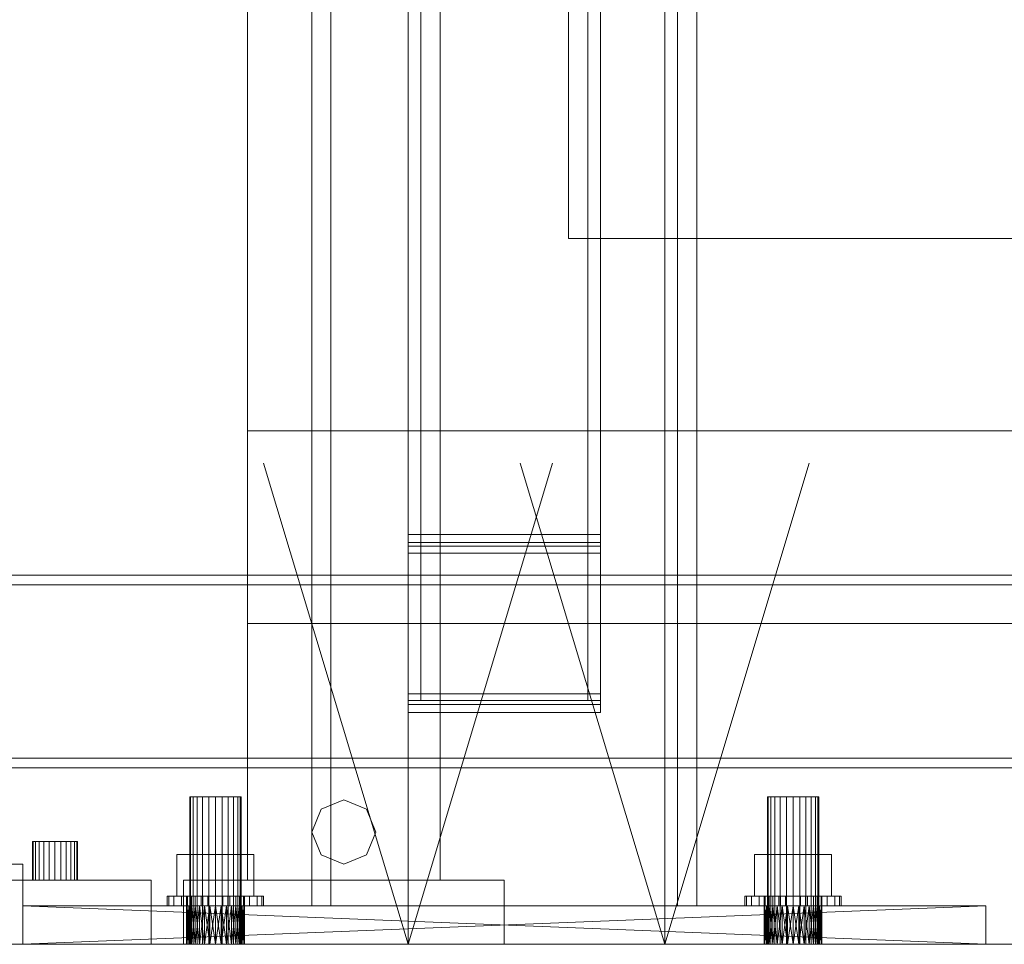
# Model space of a CAD drawing. Header units: millimetres. Extents: x -1970 to 61924, y -58230 to 6847.
# Tile 32 of 256: x -901 to -594, y -36000 to -35712. Entities that reach past the tile are written whole.
import ezdxf

# ---------------------------------------------------------------- set-up
doc = ezdxf.new("R2010")
doc.units = ezdxf.units.MM
for name, color, linetype, lineweight in [('COTAS_O', 1, 'Continuous', 0), ('COTAS_P', 1, 'Continuous', 0), ('frontal_C01', 7, 'Continuous', 0), ('frontal_dosificador', 7, 'Continuous', 0), ('frontal_mezcladora', 7, 'Continuous', 0), ('frontal_secador', 7, 'Continuous', 0)]:
    doc.layers.add(name, color=color, linetype=linetype, lineweight=lineweight)
doc.dimstyles.new('R19_100', dxfattribs={"dimtxt": 250, "dimasz": 150, "dimexe": 150, "dimexo": 80, "dimgap": 100, "dimtad": 1, "dimtih": 1, "dimtoh": 1, "dimdsep": 46, "dimcen": 0.09, "dimadec": 0, "dimazin": 0, "dimtfac": 1, "dimtdec": 4, "dimtofl": 0, "dimtmove": 0, "dimatfit": 3, "dimfxl": 1, "dimtolj": 1, "dimtzin": 0, "dimarcsym": 0})

# ---------------------------------------------------------------- blocks, each defined once
blk = doc.blocks.new('DIM_R26_47')
at = {"layer": 'COTAS_P'}
for p, q in [((-850, -33400), (-150, -33400)), ((-150, -33400), (-195, -33550)), ((-150, -36000), (-150, -33400)), ((-150, -33400), (-105, -33550)), ((-150, -36000), (-195, -35850)), ((-150, -36000), (-105, -35850)), ((-850, -36000), (-150, -36000))]:
    blk.add_line(p, q, dxfattribs=at)
blk.add_text('2600 P', height=250, rotation=90, dxfattribs=at).set_placement((-250, -34700))
blk = doc.blocks.new('DIM_R26_50')
at = {"layer": 'COTAS_O'}
for p, q in [((-1480, -33670), (-780, -33670)), ((-780, -33670), (-825, -33820)), ((-780, -36000), (-780, -33670)), ((-780, -33670), (-735, -33820)), ((-780, -36000), (-825, -35850)), ((-780, -36000), (-735, -35850)), ((-1480, -36000), (-780, -36000))]:
    blk.add_line(p, q, dxfattribs=at)
blk.add_text('2330 O', height=250, rotation=90, dxfattribs=at).set_placement((-880, -34835))
blk = doc.blocks.new('DIM_R26_51')
at = {"layer": 'COTAS_O'}
for p, q in [((-1480, -35300), (-1330, -35255)), ((490, -35300), (340, -35255)), ((-1480, -36000), (-1480, -35300)), ((-1480, -35300), (490, -35300)), ((-1480, -35300), (-1330, -35345)), ((490, -35300), (340, -35345)), ((490, -36000), (490, -35300))]:
    blk.add_line(p, q, dxfattribs=at)
blk.add_text('1970 O', height=250, dxfattribs=at).set_placement((-495, -35200))
blk = doc.blocks.new('DIM_R26_52')
at = {"layer": 'COTAS_O'}
for p, q in [((-1400, -33000), (-700, -33000)), ((-700, -33000), (-745, -33150)), ((-700, -36000), (-700, -33000)), ((-700, -33000), (-655, -33150)), ((-700, -36000), (-745, -35850)), ((-700, -36000), (-655, -35850)), ((-1400, -36000), (-700, -36000))]:
    blk.add_line(p, q, dxfattribs=at)
blk.add_text('3000 O', height=250, rotation=90, dxfattribs=at).set_placement((-800, -34500))
blk = doc.blocks.new('DIM_R26_53')
at = {"layer": 'COTAS_O'}
for p, q in [((-1400, -35300), (-1250, -35255)), ((1400, -35300), (1250, -35255)), ((-1400, -36000), (-1400, -35300)), ((-1400, -35300), (1400, -35300)), ((-1400, -35300), (-1250, -35345)), ((1400, -35300), (1250, -35345)), ((1400, -36000), (1400, -35300))]:
    blk.add_line(p, q, dxfattribs=at)
blk.add_text('2800 O', height=250, dxfattribs=at).set_placement((0, -35200))

msp = doc.modelspace()

# ---------------------------------------------------------------- linework, layer by layer
at = {"layer": 'frontal_C01'}
for p, q in [((-1060, -35975), (-900, -35975)), ((-900, -36000), (-900, -35975)), ((-1060, -36000), (-900, -36000))]:
    msp.add_line(p, q, dxfattribs=at)
at = {"layer": 'frontal_dosificador'}
for p, q in [((-830, -35980), (-830, -33440)), ((-770, -33440), (-770, -35980)), ((-730, -35780), (-730, -35430)), ((-730, -35780), (-410, -35780)), ((-830, -35840), (-770, -35840)), ((-830, -35900), (-830, -35840)), ((-770, -35840), (770, -35840)), ((-770, -35900), (-770, -35840)), ((-830, -35900), (-770, -35900)), ((-770, -35900), (770, -35900)), ((-807.071, -35957.929), (-800, -35955)), ((-800, -35955), (-792.929, -35957.929)), ((-810, -35965), (-807.071, -35957.929)), ((-792.929, -35957.929), (-790, -35965)), ((-807.071, -35972.071), (-810, -35965)), ((-790, -35965), (-792.929, -35972.071)), ((-800, -35975), (-807.071, -35972.071)), ((-792.929, -35972.071), (-800, -35975)), ((-850, -35980), (-750, -35980)), ((-850, -36000), (-850, -35980)), ((-830, -35980), (-770, -35980)), ((-750, -35980), (-750, -36000)), ((-850, -36000), (-750, -36000))]:
    msp.add_line(p, q, dxfattribs=at)
at = {"layer": 'frontal_mezcladora'}
for p, q in [((-810, -35988), (-810, -34900)), ((-804, -35988), (-804, -34900)), ((-696, -35988), (-696, -34900)), ((-690, -35988), (-690, -34900)), ((-780, -35872.255), (-780, -35022.255)), ((-780, -35874.749), (-780, -35024.749)), ((-720, -35022.255), (-720, -35872.255)), ((-720, -35024.749), (-720, -35874.749)), ((-780, -35025.954), (-780, -35875.954)), ((-780, -35028.116), (-780, -35878.116)), ((-776, -35025.954), (-776, -35875.954)), ((-776, -35028.116), (-776, -35878.116)), ((-724, -35875.954), (-724, -35025.954)), ((-724, -35878.116), (-724, -35028.116)), ((-720, -35875.954), (-720, -35025.954)), ((-720, -35878.116), (-720, -35028.116)), ((-780, -35921.884), (-780, -35071.884)), ((-780, -35924.046), (-780, -35074.046)), ((-776, -35921.884), (-776, -35071.884)), ((-776, -35924.046), (-776, -35074.046)), ((-724, -35071.884), (-724, -35921.884)), ((-724, -35074.046), (-724, -35924.046)), ((-720, -35071.884), (-720, -35921.884)), ((-720, -35074.046), (-720, -35924.046)), ((-780, -35075.251), (-780, -35925.251)), ((-720, -35925.251), (-720, -35075.251)), ((-780, -35077.745), (-780, -35927.745)), ((-720, -35927.745), (-720, -35077.745)), ((-720, -35872.255), (-780, -35872.255)), ((-780, -35872.255), (-780, -35875.954)), ((-720, -35874.749), (-780, -35874.749)), ((-780, -35874.749), (-780, -35878.116)), ((-720, -35875.954), (-720, -35872.255)), ((-720, -35878.116), (-720, -35874.749)), ((-780, -35875.954), (-720, -35875.954)), ((-776, -35875.954), (-780, -35875.954)), ((-780, -35875.954), (-780, -35924.046)), ((-780, -35878.116), (-720, -35878.116)), ((-776, -35878.116), (-780, -35878.116)), ((-780, -35878.116), (-780, -35921.884)), ((-776, -35924.046), (-776, -35875.954)), ((-776, -35921.884), (-776, -35878.116)), ((-720, -35875.954), (-724, -35875.954)), ((-724, -35875.954), (-724, -35924.046)), ((-720, -35878.116), (-724, -35878.116)), ((-724, -35878.116), (-724, -35921.884)), ((-720, -35924.046), (-720, -35875.954)), ((-720, -35921.884), (-720, -35878.116)), ((-720, -35921.884), (-780, -35921.884)), ((-780, -35921.884), (-780, -35925.251)), ((-780, -35921.884), (-776, -35921.884)), ((-720, -35924.046), (-780, -35924.046)), ((-780, -35924.046), (-780, -35927.745)), ((-780, -35924.046), (-776, -35924.046)), ((-724, -35921.884), (-720, -35921.884)), ((-724, -35924.046), (-720, -35924.046)), ((-720, -35925.251), (-720, -35921.884)), ((-720, -35927.745), (-720, -35924.046)), ((-780, -35925.251), (-720, -35925.251)), ((-780, -35927.745), (-720, -35927.745)), ((-847.727, -35954), (-848, -35954)), ((-848, -36000), (-848, -35954)), ((-846.928, -35954), (-847.727, -35954)), ((-847.727, -36000), (-847.727, -35954)), ((-845.657, -35954), (-846.928, -35954)), ((-846.928, -36000), (-846.928, -35954)), ((-844, -35954), (-845.657, -35954)), ((-845.657, -36000), (-845.657, -35954)), ((-842.071, -35954), (-844, -35954)), ((-844, -36000), (-844, -35954)), ((-840, -35954), (-842.071, -35954)), ((-842.071, -36000), (-842.071, -35954)), ((-840, -35954), (-837.929, -35954)), ((-840, -35954), (-840, -36000)), ((-837.929, -35954), (-836, -35954)), ((-837.929, -36000), (-837.929, -35954)), ((-836, -35954), (-834.343, -35954)), ((-836, -36000), (-836, -35954)), ((-834.343, -35954), (-833.072, -35954)), ((-834.343, -36000), (-834.343, -35954)), ((-833.072, -35954), (-832.273, -35954)), ((-833.072, -36000), (-833.072, -35954)), ((-832.273, -35954), (-832, -35954)), ((-832.273, -36000), (-832.273, -35954)), ((-832, -36000), (-832, -35954)), ((-667.727, -35954), (-668, -35954)), ((-668, -36000), (-668, -35954)), ((-666.928, -35954), (-667.727, -35954)), ((-667.727, -36000), (-667.727, -35954)), ((-665.657, -35954), (-666.928, -35954)), ((-666.928, -36000), (-666.928, -35954)), ((-664, -35954), (-665.657, -35954)), ((-665.657, -36000), (-665.657, -35954)), ((-662.071, -35954), (-664, -35954)), ((-664, -36000), (-664, -35954)), ((-660, -35954), (-662.071, -35954)), ((-662.071, -36000), (-662.071, -35954)), ((-660, -35954), (-657.929, -35954)), ((-660, -35954), (-660, -36000)), ((-657.929, -35954), (-656, -35954)), ((-657.929, -36000), (-657.929, -35954)), ((-656, -35954), (-654.343, -35954)), ((-656, -36000), (-656, -35954)), ((-654.343, -35954), (-653.072, -35954)), ((-654.343, -36000), (-654.343, -35954)), ((-653.072, -35954), (-652.273, -35954)), ((-653.072, -36000), (-653.072, -35954)), ((-652.273, -35954), (-652, -35954)), ((-652.273, -36000), (-652.273, -35954)), ((-652, -36000), (-652, -35954)), ((-896.761, -35968), (-897, -35968)), ((-897, -35980), (-897, -35968)), ((-896.062, -35968), (-896.761, -35968)), ((-896.761, -35980), (-896.761, -35968)), ((-894.95, -35968), (-896.062, -35968)), ((-896.062, -35980), (-896.062, -35968)), ((-893.5, -35968), (-894.95, -35968)), ((-894.95, -35980), (-894.95, -35968)), ((-891.812, -35968), (-893.5, -35968)), ((-893.5, -35980), (-893.5, -35968)), ((-890, -35968), (-891.812, -35968)), ((-891.812, -35980), (-891.812, -35968)), ((-890, -35968), (-888.188, -35968)), ((-890, -35968), (-890, -35980)), ((-888.188, -35968), (-886.5, -35968)), ((-888.188, -35980), (-888.188, -35968)), ((-886.5, -35968), (-885.05, -35968)), ((-886.5, -35980), (-886.5, -35968)), ((-885.05, -35968), (-883.938, -35968)), ((-885.05, -35980), (-885.05, -35968)), ((-883.938, -35968), (-883.239, -35968)), ((-883.938, -35980), (-883.938, -35968)), ((-883.239, -35968), (-883, -35968)), ((-883.239, -35980), (-883.239, -35968)), ((-883, -35980), (-883, -35968)), ((-851.994, -35985), (-851.994, -35972)), ((-851.994, -35972), (-840, -35972)), ((-851.994, -35972), (-846.928, -35972)), ((-840, -35972), (-846.928, -35972)), ((-846.928, -35972), (-846.928, -35985)), ((-828.006, -35972), (-840, -35972)), ((-840, -35972), (-840, -35985)), ((-840, -35972), (-833.072, -35972)), ((-833.072, -35972), (-833.072, -35985)), ((-828.006, -35972), (-833.072, -35972)), ((-828.006, -35985), (-828.006, -35972)), ((-671.994, -35985), (-671.994, -35972)), ((-671.994, -35972), (-660, -35972)), ((-671.994, -35972), (-666.928, -35972)), ((-660, -35972), (-666.928, -35972)), ((-666.928, -35972), (-666.928, -35985)), ((-648.006, -35972), (-660, -35972)), ((-660, -35972), (-660, -35985)), ((-660, -35972), (-653.072, -35972)), ((-653.072, -35972), (-653.072, -35985)), ((-648.006, -35972), (-653.072, -35972)), ((-648.006, -35985), (-648.006, -35972)), ((-1040, -35980), (-860, -35980)), ((-896.761, -35980), (-897, -35980)), ((-896.062, -35980), (-896.761, -35980)), ((-894.95, -35980), (-896.062, -35980)), ((-893.5, -35980), (-894.95, -35980)), ((-891.812, -35980), (-893.5, -35980)), ((-890, -35980), (-891.812, -35980)), ((-888.188, -35980), (-890, -35980)), ((-888.188, -35980), (-886.5, -35980)), ((-886.5, -35980), (-885.05, -35980)), ((-885.05, -35980), (-883.938, -35980)), ((-883.938, -35980), (-883.239, -35980)), ((-883.239, -35980), (-883, -35980)), ((-860, -36000), (-860, -35980)), ((-855, -35988), (-855, -35985)), ((-855, -35985), (-854.489, -35985)), ((-855, -35985), (-849, -35985)), ((-854.489, -35988), (-854.489, -35985)), ((-854.489, -35985), (-852.99, -35985)), ((-854.489, -35985), (-848.693, -35985)), ((-852.99, -35988), (-852.99, -35985)), ((-852.99, -35985), (-850.607, -35985)), ((-852.99, -35985), (-847.794, -35985)), ((-840, -35985), (-851.994, -35985)), ((-846.928, -35985), (-851.994, -35985)), ((-850.607, -35988), (-850.607, -35985)), ((-850.607, -35985), (-847.5, -35985)), ((-850.607, -35985), (-846.364, -35985)), ((-848.693, -35985), (-849, -35985)), ((-849, -35985), (-849, -35988)), ((-847.794, -35985), (-848.693, -35985)), ((-848.693, -35985), (-848.693, -35988)), ((-846.364, -35985), (-847.794, -35985)), ((-847.794, -35985), (-847.794, -35988)), ((-847.5, -35988), (-847.5, -35985)), ((-847.5, -35985), (-843.882, -35985)), ((-847.5, -35985), (-844.5, -35985)), ((-846.928, -35985), (-840, -35985)), ((-844.5, -35985), (-846.364, -35985)), ((-846.364, -35985), (-846.364, -35988)), ((-842.329, -35985), (-844.5, -35985)), ((-844.5, -35985), (-844.5, -35988)), ((-843.882, -35988), (-843.882, -35985)), ((-843.882, -35985), (-840, -35985)), ((-843.882, -35985), (-842.329, -35985)), ((-840, -35985), (-842.329, -35985)), ((-842.329, -35985), (-842.329, -35988)), ((-836.118, -35985), (-840, -35985)), ((-840, -35985), (-840, -35988)), ((-840, -35985), (-837.671, -35985)), ((-840, -35985), (-828.006, -35985)), ((-833.072, -35985), (-840, -35985)), ((-837.671, -35985), (-837.671, -35988)), ((-836.118, -35985), (-837.671, -35985)), ((-837.671, -35985), (-835.5, -35985)), ((-836.118, -35988), (-836.118, -35985)), ((-832.5, -35985), (-836.118, -35985)), ((-835.5, -35985), (-835.5, -35988)), ((-832.5, -35985), (-835.5, -35985)), ((-835.5, -35985), (-833.636, -35985)), ((-833.636, -35985), (-833.636, -35988)), ((-829.393, -35985), (-833.636, -35985)), ((-833.636, -35985), (-832.206, -35985)), ((-833.072, -35985), (-828.006, -35985)), ((-832.5, -35988), (-832.5, -35985)), ((-829.393, -35985), (-832.5, -35985)), ((-832.206, -35985), (-832.206, -35988)), ((-827.01, -35985), (-832.206, -35985)), ((-832.206, -35985), (-831.307, -35985)), ((-831.307, -35985), (-831.307, -35988)), ((-825.511, -35985), (-831.307, -35985)), ((-831.307, -35985), (-831, -35985)), ((-831, -35985), (-831, -35988)), ((-825, -35985), (-831, -35985)), ((-829.393, -35988), (-829.393, -35985)), ((-827.01, -35985), (-829.393, -35985)), ((-827.01, -35988), (-827.01, -35985)), ((-825.511, -35985), (-827.01, -35985)), ((-825.511, -35988), (-825.511, -35985)), ((-825, -35985), (-825.511, -35985)), ((-825, -35988), (-825, -35985)), ((-675, -35988), (-675, -35985)), ((-675, -35985), (-674.489, -35985)), ((-675, -35985), (-669, -35985)), ((-674.489, -35988), (-674.489, -35985)), ((-674.489, -35985), (-672.99, -35985)), ((-674.489, -35985), (-668.693, -35985)), ((-672.99, -35988), (-672.99, -35985)), ((-672.99, -35985), (-670.607, -35985)), ((-672.99, -35985), (-667.794, -35985)), ((-660, -35985), (-671.994, -35985)), ((-666.928, -35985), (-671.994, -35985)), ((-670.607, -35988), (-670.607, -35985)), ((-670.607, -35985), (-667.5, -35985)), ((-670.607, -35985), (-666.364, -35985)), ((-668.693, -35985), (-669, -35985)), ((-669, -35985), (-669, -35988)), ((-667.794, -35985), (-668.693, -35985)), ((-668.693, -35985), (-668.693, -35988)), ((-666.364, -35985), (-667.794, -35985)), ((-667.794, -35985), (-667.794, -35988)), ((-667.5, -35988), (-667.5, -35985)), ((-667.5, -35985), (-663.882, -35985)), ((-667.5, -35985), (-664.5, -35985)), ((-666.928, -35985), (-660, -35985)), ((-664.5, -35985), (-666.364, -35985)), ((-666.364, -35985), (-666.364, -35988)), ((-662.329, -35985), (-664.5, -35985)), ((-664.5, -35985), (-664.5, -35988)), ((-663.882, -35988), (-663.882, -35985)), ((-663.882, -35985), (-660, -35985)), ((-663.882, -35985), (-662.329, -35985)), ((-660, -35985), (-662.329, -35985)), ((-662.329, -35985), (-662.329, -35988)), ((-656.118, -35985), (-660, -35985)), ((-660, -35985), (-660, -35988)), ((-660, -35985), (-657.671, -35985)), ((-660, -35985), (-648.006, -35985)), ((-653.072, -35985), (-660, -35985)), ((-657.671, -35985), (-657.671, -35988)), ((-656.118, -35985), (-657.671, -35985)), ((-657.671, -35985), (-655.5, -35985)), ((-656.118, -35988), (-656.118, -35985)), ((-652.5, -35985), (-656.118, -35985)), ((-655.5, -35985), (-655.5, -35988)), ((-652.5, -35985), (-655.5, -35985)), ((-655.5, -35985), (-653.636, -35985)), ((-653.636, -35985), (-653.636, -35988)), ((-649.393, -35985), (-653.636, -35985)), ((-653.636, -35985), (-652.206, -35985)), ((-653.072, -35985), (-648.006, -35985)), ((-652.5, -35988), (-652.5, -35985)), ((-649.393, -35985), (-652.5, -35985)), ((-652.206, -35985), (-652.206, -35988)), ((-647.01, -35985), (-652.206, -35985)), ((-652.206, -35985), (-651.307, -35985)), ((-651.307, -35985), (-651.307, -35988)), ((-645.511, -35985), (-651.307, -35985)), ((-651.307, -35985), (-651, -35985)), ((-651, -35985), (-651, -35988)), ((-645, -35985), (-651, -35985)), ((-649.393, -35988), (-649.393, -35985)), ((-647.01, -35985), (-649.393, -35985)), ((-647.01, -35988), (-647.01, -35985)), ((-645.511, -35985), (-647.01, -35985)), ((-645.511, -35988), (-645.511, -35985)), ((-645, -35985), (-645.511, -35985)), ((-645, -35988), (-645, -35985)), ((-660, -35988), (-900, -35988)), ((-900, -35988), (-661.756, -35988)), ((-900, -35988), (-840, -35988)), ((-838.244, -35988), (-900, -35988)), ((-900, -35988), (-841.756, -35988)), ((-600, -35988), (-900, -35988)), ((-900, -35988), (-663.444, -35988)), ((-836.556, -35988), (-900, -35988)), ((-900, -35988), (-843.444, -35988)), ((-900, -35988), (-665, -35988)), ((-835, -35988), (-900, -35988)), ((-900, -35988), (-845, -35988)), ((-900, -35988), (-666.364, -35988)), ((-900, -35988), (-846.364, -35988)), ((-900, -35988), (-667.483, -35988)), ((-900, -35988), (-847.483, -35988)), ((-900, -35988), (-668.315, -35988)), ((-900, -35988), (-848.315, -35988)), ((-900, -35988), (-668.827, -35988)), ((-900, -35988), (-848.827, -35988)), ((-900, -35988), (-669, -35988)), ((-900, -35988), (-849, -35988)), ((-658.244, -35988), (-900, -35988)), ((-900, -36000), (-900, -35988)), ((-600, -36000), (-900, -35988)), ((-900, -36000), (-600, -35988)), ((-854.489, -35988), (-855, -35988)), ((-849, -35988), (-855, -35988)), ((-852.99, -35988), (-854.489, -35988)), ((-848.693, -35988), (-854.489, -35988)), ((-850.607, -35988), (-852.99, -35988)), ((-847.794, -35988), (-852.99, -35988)), ((-847.5, -35988), (-850.607, -35988)), ((-846.364, -35988), (-850.607, -35988)), ((-849, -35988), (-848.827, -35988)), ((-840, -35988), (-849, -35988)), ((-841.756, -35988), (-849, -35988)), ((-843.444, -35988), (-849, -35988)), ((-845, -35988), (-849, -35988)), ((-846.364, -35988), (-849, -35988)), ((-847.483, -35988), (-849, -35988)), ((-849, -36000), (-848.827, -35988)), ((-849, -36000), (-849, -35988)), ((-848.827, -36000), (-849, -35988)), ((-849, -35988), (-848.693, -35988)), ((-848.827, -35988), (-848.315, -35988)), ((-840, -35988), (-848.827, -35988)), ((-848.827, -36000), (-848.315, -35988)), ((-848.827, -36000), (-848.827, -35988)), ((-848.315, -36000), (-848.827, -35988)), ((-848.693, -35988), (-847.794, -35988)), ((-848.315, -35988), (-847.483, -35988)), ((-840, -35988), (-848.315, -35988)), ((-848.315, -36000), (-847.483, -35988)), ((-848.315, -36000), (-848.315, -35988)), ((-847.483, -36000), (-848.315, -35988)), ((-847.794, -35988), (-846.364, -35988)), ((-843.882, -35988), (-847.5, -35988)), ((-844.5, -35988), (-847.5, -35988)), ((-847.483, -35988), (-846.364, -35988)), ((-840, -35988), (-847.483, -35988)), ((-847.483, -36000), (-846.364, -35988)), ((-847.483, -36000), (-847.483, -35988)), ((-846.364, -36000), (-847.483, -35988)), ((-846.364, -35988), (-845, -35988)), ((-840, -35988), (-846.364, -35988)), ((-846.364, -36000), (-845, -35988)), ((-846.364, -36000), (-846.364, -35988)), ((-845, -36000), (-846.364, -35988)), ((-846.364, -35988), (-844.5, -35988)), ((-845, -35988), (-843.444, -35988)), ((-840, -35988), (-845, -35988)), ((-845, -36000), (-843.444, -35988)), ((-845, -36000), (-845, -35988)), ((-843.444, -36000), (-845, -35988)), ((-844.5, -35988), (-842.329, -35988)), ((-840, -35988), (-843.882, -35988)), ((-842.329, -35988), (-843.882, -35988)), ((-843.444, -35988), (-841.756, -35988)), ((-840, -35988), (-843.444, -35988)), ((-843.444, -36000), (-841.756, -35988)), ((-843.444, -36000), (-843.444, -35988)), ((-841.756, -36000), (-843.444, -35988)), ((-842.329, -35988), (-840, -35988)), ((-841.756, -35988), (-840, -35988)), ((-841.756, -36000), (-840, -35988)), ((-841.756, -36000), (-841.756, -35988)), ((-840, -36000), (-841.756, -35988)), ((-840, -35988), (-838.244, -35988)), ((-840, -35988), (-836.556, -35988)), ((-840, -35988), (-835, -35988)), ((-840, -35988), (-833.636, -35988)), ((-840, -35988), (-832.517, -35988)), ((-840, -35988), (-831.685, -35988)), ((-840, -35988), (-831.173, -35988)), ((-840, -35988), (-831, -35988)), ((-840, -35988), (-840, -36000)), ((-838.244, -36000), (-840, -35988)), ((-840, -36000), (-838.244, -35988)), ((-840, -35988), (-836.118, -35988)), ((-837.671, -35988), (-840, -35988)), ((-838.244, -35988), (-836.556, -35988)), ((-838.244, -35988), (-831, -35988)), ((-838.244, -36000), (-838.244, -35988)), ((-836.556, -36000), (-838.244, -35988)), ((-838.244, -36000), (-836.556, -35988)), ((-837.671, -35988), (-836.118, -35988)), ((-835.5, -35988), (-837.671, -35988)), ((-836.556, -35988), (-835, -35988)), ((-836.556, -35988), (-831, -35988)), ((-836.556, -36000), (-836.556, -35988)), ((-835, -36000), (-836.556, -35988)), ((-836.556, -36000), (-835, -35988)), ((-836.118, -35988), (-832.5, -35988)), ((-835.5, -35988), (-832.5, -35988)), ((-833.636, -35988), (-835.5, -35988)), ((-833.636, -35988), (-835, -35988)), ((-835, -35988), (-831, -35988)), ((-835, -35988), (-666.364, -35988)), ((-660, -35988), (-835, -35988)), ((-835, -36000), (-835, -35988)), ((-833.636, -36000), (-835, -35988)), ((-835, -36000), (-833.636, -35988)), ((-832.517, -35988), (-833.636, -35988)), ((-833.636, -35988), (-831, -35988)), ((-833.636, -35988), (-666.364, -35988)), ((-833.636, -35988), (-669, -35988)), ((-833.636, -35988), (-668.827, -35988)), ((-833.636, -35988), (-668.315, -35988)), ((-833.636, -35988), (-667.483, -35988)), ((-660, -35988), (-833.636, -35988)), ((-833.636, -36000), (-833.636, -35988)), ((-832.517, -36000), (-833.636, -35988)), ((-833.636, -36000), (-832.517, -35988)), ((-833.636, -35988), (-829.393, -35988)), ((-832.206, -35988), (-833.636, -35988)), ((-831.685, -35988), (-832.517, -35988)), ((-832.517, -35988), (-831, -35988)), ((-832.517, -35988), (-666.364, -35988)), ((-660, -35988), (-832.517, -35988)), ((-832.517, -36000), (-832.517, -35988)), ((-831.685, -36000), (-832.517, -35988)), ((-832.517, -36000), (-831.685, -35988)), ((-832.5, -35988), (-829.393, -35988)), ((-832.206, -35988), (-827.01, -35988)), ((-831.307, -35988), (-832.206, -35988)), ((-831.173, -35988), (-831.685, -35988)), ((-831.685, -35988), (-831, -35988)), ((-831.685, -35988), (-666.364, -35988)), ((-660, -35988), (-831.685, -35988)), ((-831.685, -36000), (-831.685, -35988)), ((-831.173, -36000), (-831.685, -35988)), ((-831.685, -36000), (-831.173, -35988)), ((-831.307, -35988), (-825.511, -35988)), ((-831, -35988), (-831.307, -35988)), ((-831, -35988), (-831.173, -35988)), ((-831.173, -35988), (-666.364, -35988)), ((-831.173, -35988), (-660, -35988)), ((-831.173, -36000), (-831.173, -35988)), ((-831, -36000), (-831.173, -35988)), ((-831.173, -36000), (-831, -35988)), ((-831, -35988), (-666.364, -35988)), ((-831, -35988), (-665, -35988)), ((-831, -35988), (-663.444, -35988)), ((-831, -35988), (-661.756, -35988)), ((-831, -35988), (-660, -35988)), ((-831, -36000), (-831, -35988)), ((-831, -35988), (-825, -35988)), ((-829.393, -35988), (-827.01, -35988)), ((-827.01, -35988), (-825.511, -35988)), ((-825.511, -35988), (-825, -35988)), ((-810, -35988), (-804, -35988)), ((-804, -35988), (-696, -35988)), ((-696, -35988), (-690, -35988)), ((-674.489, -35988), (-675, -35988)), ((-669, -35988), (-675, -35988)), ((-672.99, -35988), (-674.489, -35988)), ((-668.693, -35988), (-674.489, -35988)), ((-670.607, -35988), (-672.99, -35988)), ((-667.794, -35988), (-672.99, -35988)), ((-667.5, -35988), (-670.607, -35988)), ((-666.364, -35988), (-670.607, -35988)), ((-669, -35988), (-668.827, -35988)), ((-660, -35988), (-669, -35988)), ((-661.756, -35988), (-669, -35988)), ((-663.444, -35988), (-669, -35988)), ((-665, -35988), (-669, -35988)), ((-666.364, -35988), (-669, -35988)), ((-669, -36000), (-668.827, -35988)), ((-669, -36000), (-669, -35988)), ((-668.827, -36000), (-669, -35988)), ((-669, -35988), (-668.693, -35988)), ((-668.827, -35988), (-668.315, -35988)), ((-660, -35988), (-668.827, -35988)), ((-668.827, -36000), (-668.315, -35988)), ((-668.827, -36000), (-668.827, -35988)), ((-668.315, -36000), (-668.827, -35988)), ((-668.693, -35988), (-667.794, -35988)), ((-668.315, -35988), (-667.483, -35988)), ((-660, -35988), (-668.315, -35988)), ((-668.315, -36000), (-667.483, -35988)), ((-668.315, -36000), (-668.315, -35988)), ((-667.483, -36000), (-668.315, -35988)), ((-667.794, -35988), (-666.364, -35988)), ((-663.882, -35988), (-667.5, -35988)), ((-664.5, -35988), (-667.5, -35988)), ((-667.483, -35988), (-666.364, -35988)), ((-660, -35988), (-667.483, -35988)), ((-667.483, -36000), (-666.364, -35988)), ((-667.483, -36000), (-667.483, -35988)), ((-666.364, -36000), (-667.483, -35988)), ((-666.364, -35988), (-665, -35988)), ((-660, -35988), (-666.364, -35988)), ((-666.364, -36000), (-665, -35988)), ((-666.364, -36000), (-666.364, -35988)), ((-665, -36000), (-666.364, -35988)), ((-666.364, -35988), (-664.5, -35988)), ((-665, -35988), (-663.444, -35988)), ((-660, -35988), (-665, -35988)), ((-665, -36000), (-663.444, -35988)), ((-665, -36000), (-665, -35988)), ((-663.444, -36000), (-665, -35988)), ((-664.5, -35988), (-662.329, -35988)), ((-660, -35988), (-663.882, -35988)), ((-662.329, -35988), (-663.882, -35988)), ((-663.444, -35988), (-661.756, -35988)), ((-660, -35988), (-663.444, -35988)), ((-663.444, -36000), (-661.756, -35988)), ((-663.444, -36000), (-663.444, -35988)), ((-661.756, -36000), (-663.444, -35988)), ((-662.329, -35988), (-660, -35988)), ((-661.756, -35988), (-660, -35988)), ((-661.756, -36000), (-660, -35988)), ((-661.756, -36000), (-661.756, -35988)), ((-660, -36000), (-661.756, -35988)), ((-660, -35988), (-658.244, -35988)), ((-660, -35988), (-600, -35988)), ((-660, -35988), (-660, -36000)), ((-658.244, -36000), (-660, -35988)), ((-660, -36000), (-658.244, -35988)), ((-660, -35988), (-656.118, -35988)), ((-657.671, -35988), (-660, -35988)), ((-658.244, -35988), (-600, -35988)), ((-656.556, -35988), (-658.244, -35988)), ((-658.244, -35988), (-655, -35988)), ((-658.244, -35988), (-653.636, -35988)), ((-658.244, -35988), (-652.517, -35988)), ((-658.244, -35988), (-651.685, -35988)), ((-658.244, -35988), (-651.173, -35988)), ((-658.244, -35988), (-651, -35988)), ((-658.244, -36000), (-658.244, -35988)), ((-656.556, -36000), (-658.244, -35988)), ((-658.244, -36000), (-656.556, -35988)), ((-657.671, -35988), (-656.118, -35988)), ((-655.5, -35988), (-657.671, -35988)), ((-656.556, -35988), (-600, -35988)), ((-655, -35988), (-656.556, -35988)), ((-656.556, -35988), (-651, -35988)), ((-656.556, -36000), (-656.556, -35988)), ((-655, -36000), (-656.556, -35988)), ((-656.556, -36000), (-655, -35988)), ((-656.118, -35988), (-652.5, -35988)), ((-655.5, -35988), (-652.5, -35988)), ((-653.636, -35988), (-655.5, -35988)), ((-655, -35988), (-600, -35988)), ((-653.636, -35988), (-655, -35988)), ((-655, -35988), (-651, -35988)), ((-655, -36000), (-655, -35988)), ((-653.636, -36000), (-655, -35988)), ((-655, -36000), (-653.636, -35988)), ((-653.636, -35988), (-600, -35988)), ((-652.517, -35988), (-653.636, -35988)), ((-653.636, -35988), (-651, -35988)), ((-653.636, -36000), (-653.636, -35988)), ((-652.517, -36000), (-653.636, -35988)), ((-653.636, -36000), (-652.517, -35988)), ((-653.636, -35988), (-649.393, -35988)), ((-652.206, -35988), (-653.636, -35988)), ((-652.517, -35988), (-600, -35988)), ((-651.685, -35988), (-652.517, -35988)), ((-652.517, -35988), (-651, -35988)), ((-652.517, -36000), (-652.517, -35988)), ((-651.685, -36000), (-652.517, -35988)), ((-652.517, -36000), (-651.685, -35988)), ((-652.5, -35988), (-649.393, -35988)), ((-652.206, -35988), (-647.01, -35988)), ((-651.307, -35988), (-652.206, -35988)), ((-651.685, -35988), (-600, -35988)), ((-651.173, -35988), (-651.685, -35988)), ((-651.685, -36000), (-651.685, -35988)), ((-651.173, -36000), (-651.685, -35988)), ((-651.685, -36000), (-651.173, -35988)), ((-651.307, -35988), (-645.511, -35988)), ((-651, -35988), (-651.307, -35988)), ((-651.173, -35988), (-600, -35988)), ((-651, -35988), (-651.173, -35988)), ((-651.173, -36000), (-651.173, -35988)), ((-651, -36000), (-651.173, -35988)), ((-651.173, -36000), (-651, -35988)), ((-651, -35988), (-600, -35988)), ((-651, -36000), (-651, -35988)), ((-651, -35988), (-645, -35988)), ((-649.393, -35988), (-647.01, -35988)), ((-647.01, -35988), (-645.511, -35988)), ((-645.511, -35988), (-645, -35988)), ((-600, -36000), (-600, -35988)), ((-1040, -36000), (-860, -36000)), ((-900, -36000), (-660, -36000)), ((-661.756, -36000), (-900, -36000)), ((-840, -36000), (-900, -36000)), ((-900, -36000), (-838.244, -36000)), ((-841.756, -36000), (-900, -36000)), ((-900, -36000), (-600, -36000)), ((-663.444, -36000), (-900, -36000)), ((-900, -36000), (-836.556, -36000)), ((-843.444, -36000), (-900, -36000)), ((-665, -36000), (-900, -36000)), ((-900, -36000), (-835, -36000)), ((-845, -36000), (-900, -36000)), ((-666.364, -36000), (-900, -36000)), ((-846.364, -36000), (-900, -36000)), ((-667.483, -36000), (-900, -36000)), ((-847.483, -36000), (-900, -36000)), ((-668.315, -36000), (-900, -36000)), ((-848.315, -36000), (-900, -36000)), ((-668.827, -36000), (-900, -36000)), ((-848.827, -36000), (-900, -36000)), ((-669, -36000), (-900, -36000)), ((-849, -36000), (-900, -36000)), ((-900, -36000), (-658.244, -36000)), ((-848.827, -36000), (-849, -36000)), ((-849, -36000), (-840, -36000)), ((-849, -36000), (-841.756, -36000)), ((-849, -36000), (-843.444, -36000)), ((-849, -36000), (-845, -36000)), ((-849, -36000), (-846.364, -36000)), ((-849, -36000), (-847.483, -36000)), ((-848.315, -36000), (-848.827, -36000)), ((-848.827, -36000), (-840, -36000)), ((-847.483, -36000), (-848.315, -36000)), ((-848.315, -36000), (-840, -36000)), ((-847.727, -36000), (-848, -36000)), ((-846.928, -36000), (-847.727, -36000)), ((-846.364, -36000), (-847.483, -36000)), ((-847.483, -36000), (-840, -36000)), ((-845.657, -36000), (-846.928, -36000)), ((-845, -36000), (-846.364, -36000)), ((-846.364, -36000), (-840, -36000)), ((-844, -36000), (-845.657, -36000)), ((-843.444, -36000), (-845, -36000)), ((-845, -36000), (-840, -36000)), ((-842.071, -36000), (-844, -36000)), ((-841.756, -36000), (-843.444, -36000)), ((-843.444, -36000), (-840, -36000)), ((-842.071, -36000), (-840, -36000)), ((-840, -36000), (-841.756, -36000)), ((-838.244, -36000), (-840, -36000)), ((-836.556, -36000), (-840, -36000)), ((-835, -36000), (-840, -36000)), ((-833.636, -36000), (-840, -36000)), ((-832.517, -36000), (-840, -36000)), ((-831.685, -36000), (-840, -36000)), ((-831.173, -36000), (-840, -36000)), ((-831, -36000), (-840, -36000)), ((-840, -36000), (-837.929, -36000)), ((-836.556, -36000), (-838.244, -36000)), ((-831, -36000), (-838.244, -36000)), ((-837.929, -36000), (-836, -36000)), ((-835, -36000), (-836.556, -36000)), ((-831, -36000), (-836.556, -36000)), ((-836, -36000), (-834.343, -36000)), ((-835, -36000), (-833.636, -36000)), ((-831, -36000), (-835, -36000)), ((-666.364, -36000), (-835, -36000)), ((-835, -36000), (-660, -36000)), ((-834.343, -36000), (-833.072, -36000)), ((-833.636, -36000), (-832.517, -36000)), ((-831, -36000), (-833.636, -36000)), ((-666.364, -36000), (-833.636, -36000)), ((-669, -36000), (-833.636, -36000)), ((-668.827, -36000), (-833.636, -36000)), ((-668.315, -36000), (-833.636, -36000)), ((-667.483, -36000), (-833.636, -36000)), ((-833.636, -36000), (-660, -36000)), ((-833.072, -36000), (-832.273, -36000)), ((-832.517, -36000), (-831.685, -36000)), ((-831, -36000), (-832.517, -36000)), ((-666.364, -36000), (-832.517, -36000)), ((-832.517, -36000), (-660, -36000)), ((-832.273, -36000), (-832, -36000)), ((-831.685, -36000), (-831.173, -36000)), ((-831, -36000), (-831.685, -36000)), ((-666.364, -36000), (-831.685, -36000)), ((-831.685, -36000), (-660, -36000)), ((-831.173, -36000), (-831, -36000)), ((-666.364, -36000), (-831.173, -36000)), ((-660, -36000), (-831.173, -36000)), ((-666.364, -36000), (-831, -36000)), ((-665, -36000), (-831, -36000)), ((-663.444, -36000), (-831, -36000)), ((-661.756, -36000), (-831, -36000)), ((-660, -36000), (-831, -36000)), ((-668.827, -36000), (-669, -36000)), ((-669, -36000), (-660, -36000)), ((-669, -36000), (-661.756, -36000)), ((-669, -36000), (-663.444, -36000)), ((-669, -36000), (-665, -36000)), ((-669, -36000), (-666.364, -36000)), ((-668.315, -36000), (-668.827, -36000)), ((-668.827, -36000), (-660, -36000)), ((-667.483, -36000), (-668.315, -36000)), ((-668.315, -36000), (-660, -36000)), ((-667.727, -36000), (-668, -36000)), ((-666.928, -36000), (-667.727, -36000)), ((-666.364, -36000), (-667.483, -36000)), ((-667.483, -36000), (-660, -36000)), ((-665.657, -36000), (-666.928, -36000)), ((-665, -36000), (-666.364, -36000)), ((-666.364, -36000), (-660, -36000)), ((-664, -36000), (-665.657, -36000)), ((-663.444, -36000), (-665, -36000)), ((-665, -36000), (-660, -36000)), ((-662.071, -36000), (-664, -36000)), ((-661.756, -36000), (-663.444, -36000)), ((-663.444, -36000), (-660, -36000)), ((-662.071, -36000), (-660, -36000)), ((-660, -36000), (-661.756, -36000)), ((-658.244, -36000), (-660, -36000)), ((-600, -36000), (-660, -36000)), ((-660, -36000), (-657.929, -36000)), ((-600, -36000), (-658.244, -36000)), ((-658.244, -36000), (-656.556, -36000)), ((-655, -36000), (-658.244, -36000)), ((-653.636, -36000), (-658.244, -36000)), ((-652.517, -36000), (-658.244, -36000)), ((-651.685, -36000), (-658.244, -36000)), ((-651.173, -36000), (-658.244, -36000)), ((-651, -36000), (-658.244, -36000)), ((-657.929, -36000), (-656, -36000)), ((-600, -36000), (-656.556, -36000)), ((-656.556, -36000), (-655, -36000)), ((-651, -36000), (-656.556, -36000)), ((-656, -36000), (-654.343, -36000)), ((-600, -36000), (-655, -36000)), ((-655, -36000), (-653.636, -36000)), ((-651, -36000), (-655, -36000)), ((-654.343, -36000), (-653.072, -36000)), ((-600, -36000), (-653.636, -36000)), ((-653.636, -36000), (-652.517, -36000)), ((-651, -36000), (-653.636, -36000)), ((-653.072, -36000), (-652.273, -36000)), ((-600, -36000), (-652.517, -36000)), ((-652.517, -36000), (-651.685, -36000)), ((-651, -36000), (-652.517, -36000)), ((-652.273, -36000), (-652, -36000)), ((-600, -36000), (-651.685, -36000)), ((-651.685, -36000), (-651.173, -36000)), ((-600, -36000), (-651.173, -36000)), ((-651.173, -36000), (-651, -36000)), ((-600, -36000), (-651, -36000))]:
    msp.add_line(p, q, dxfattribs=at)
at = {"layer": 'frontal_secador'}
for p, q in [((-1265, -35885), (1265, -35885)), ((-1265, -35888), (1265, -35888)), ((-1265, -35942), (1265, -35942)), ((-1265, -35945), (1265, -35945)), ((-1400, -36000), (1400, -36000))]:
    msp.add_line(p, q, dxfattribs=at)

# ---------------------------------------------------------------- dimensions: what is measured, and where the dimension line sits
at = {"layer": 'COTAS_O'}
for p1, p2, distance, picture, middle in [((-1400, -36000), (-1400, -33000), -700, 'DIM_R26_52', (-700, -34500)), ((-1480, -36000), (-1480, -33670), -700, 'DIM_R26_50', (-780, -34835)), ((-1480, -36000), (490, -36000), 700, 'DIM_R26_51', (-495, -35300)), ((-1400, -36000), (1400, -36000), 700, 'DIM_R26_53', (0, -35300))]:
    dim = msp.add_aligned_dim(p1=p1, p2=p2, distance=distance, text='<> O', dimstyle='R19_100', dxfattribs=at)
    dim.commit()
    dim.dimension.update_dxf_attribs({"geometry": picture, "text_midpoint": middle})
at = {"layer": 'COTAS_P'}
dim = msp.add_aligned_dim(p1=(-850, -36000), p2=(-850, -33400), distance=-700, text='<> P', dimstyle='R19_100', dxfattribs=at)
dim.commit()
dim.dimension.update_dxf_attribs({"geometry": 'DIM_R26_47', "text_midpoint": (-150, -34700)})

doc.saveas('drawing.dxf')
